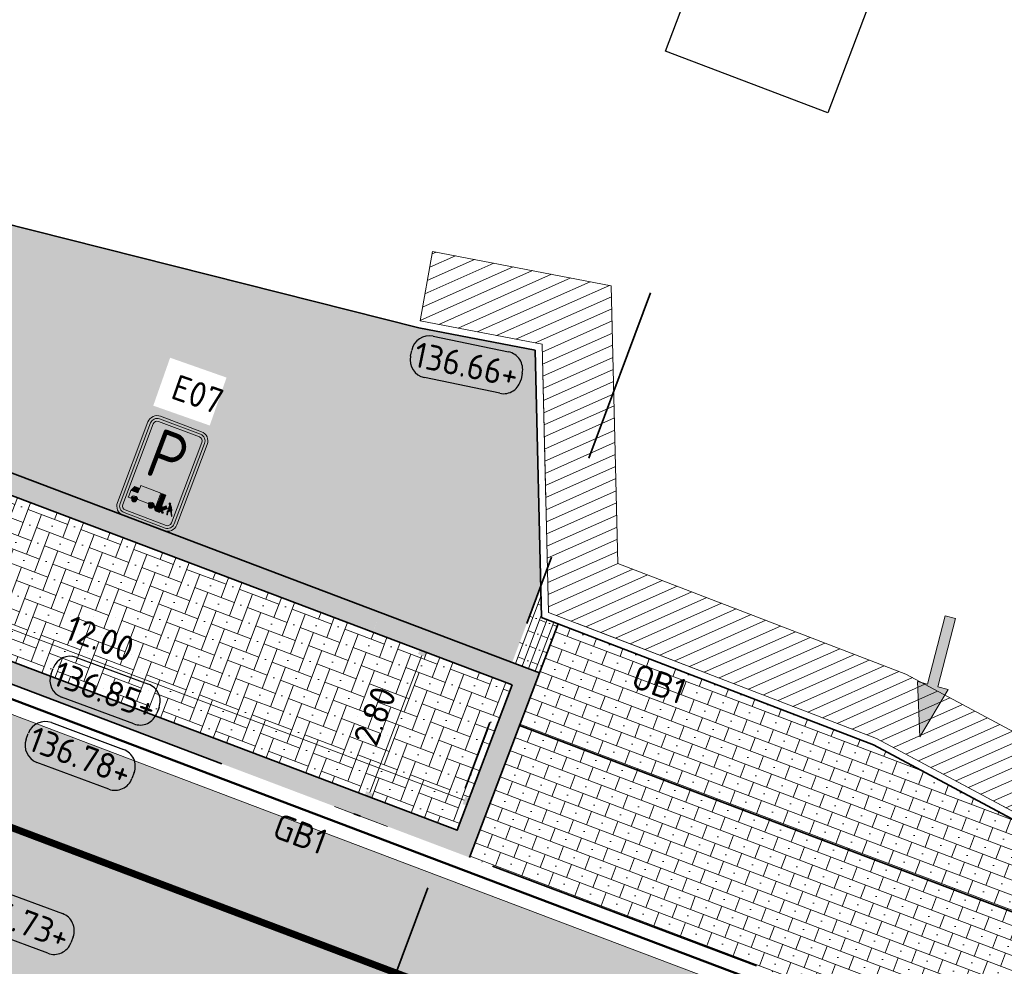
# Model space of a CAD drawing. Header units: metres. Extents: x 191748 to 192615, y 309710 to 310028.
# Tile 40 of 76: x 192076 to 192090, y 309824 to 309837. Entities that reach past the tile are written whole.
import ezdxf
from ezdxf.enums import TextEntityAlignment as Align

# ---------------------------------------------------------------- set-up
doc = ezdxf.new("R2010")
doc.units = ezdxf.units.M
for name, pattern in [('AL-TEKENBLADGRENS', [11.5, 2.5, -1.5, 1, -1.5, 1, -1.5, 2.5]), ('VH-GELEIDEBAND_50X200', [8, 4, -2, 0, -2]), ('VH-OPSLUITBAND-SO', [10, 4, -2, 2, -2]), ('VH-OPSLUITBAND_100X200', [16, 8, -2, 4, -2]), ('VW-1-1_STREEP', [2, 1, -1]), ('VW-11_STREEP', [2, 1, -1])]:
    doc.linetypes.add(name, pattern=pattern)
for name, color, linetype, lineweight in [('N-WE-RI-HWA_KOLK_NORMALE STRAATKOLK-S-200', 84, 'Continuous', 25), ('N-WE-VH-HERSTRATEN-A', 252, 'Continuous', 9), ('N-WE-VH-HERSTRATEN-G', 8, 'Continuous', 9), ('N-WE-VH-KANTLAAG 2 STREKS-G', 170, 'Continuous', 18), ('N-WE-VH-KANTOPSLUITING_GELEIDEBAND_70 200 VOORKANT-G', 2, 'Continuous', 50), ('N-WE-VH-KANTOPSLUITING_GELEIDEBAND_70 200-G', 6, 'VH-GELEIDEBAND_50X200', 35), ('N-WE-VH-KANTOPSLUITING_OPSLUITBAND_80X200 VOORKANT-G', 1, 'Continuous', 35), ('N-WE-VH-KANTOPSLUITING_OPSLUITBAND_80X200-G', 5, 'VH-OPSLUITBAND-SO', 18), ('N-WE-VH-KANTOPSLUITING_TEKST-T', 7, 'VH-OPSLUITBAND_100X200', 35), ('N-WE-VH-KANTVERHARDING-G', 5, 'Continuous', 35), ('N-WE-VH-OPENVERHARDING_STRAATBAKSTEEN_ANTRACIET-A', 250, 'Continuous', 9), ('N-WE-VH-OPENVERHARDING_STRAATBAKSTEEN_BRUIN-A', 35, 'Continuous', 9), ('N-WE-VH-OPENVERHARDING_STRAATBAKSTEEN_ROOD-A', 13, 'Continuous', 9), ('N-WE-VH-VERHARDING_ASFALT-A', 253, 'Continuous', 9), ('N-WE-VW-VERKEERSTEKEN_BORD-T25', 7, 'Continuous', 25), ('N-WE-VW-VERKEERSTEKEN_BORD_E-S-200', 7, 'Continuous', 25), ('X-XX-AL-AANPIJLING_INRIT-S', 6, 'Continuous', 5), ('X-XX-AL-HOOGTELABEL-S', 7, 'Continuous', 25), ('X-XX-AL-MAATVOERING-M', 6, 'Continuous', 18), ('X-XX-AL-TEKENBLADGRENS-G', 7, 'AL-TEKENBLADGRENS', 35)]:
    doc.layers.add(name, color=color, linetype=linetype, lineweight=lineweight)
doc.layers.add('N-WE-VH-GESLOTENVERHARDING_ASFALT_COATING_ROOD-A', color=7, linetype='Continuous', lineweight=9, true_color=0xf2beba)
doc.layers.add('N-WE-VW-MARKERING_LANGS_STREEP_11-G', color=7, linetype='VW-11_STREEP', lineweight=13, true_color=0xf7f7f7)
doc.styles.add('NLCS-ISO', font='NLCS-ISO.ttf')
doc.styles.add('NLCS-ISO-M200-T18', font='NLCS-ISO.ttf', dxfattribs={"height": 0.36})
doc.styles.add('NLCS-ISO-M200-T25', font='NLCS-ISO.ttf', dxfattribs={"height": 0.5})
doc.styles.add('NLCS-RVV-M200-T25', font='NLCS-RVV.ttf')
doc.dimstyles.new('NLCS-M200-T18-PIJL_L2_H2', dxfattribs={"dimscale": 0.2, "dimtxt": 2.5, "dimasz": 1.8, "dimexe": 2, "dimexo": 2, "dimgap": 0.7, "dimtad": 1, "dimzin": 0, "dimdsep": 46, "dimtxsty": 'NLCS-ISO-M200-T18', "dimcen": 0, "dimdle": 2, "dimclrd": 256, "dimclre": 256, "dimclrt": 7, "dimazin": 0, "dimtfac": 1, "dimtdec": 3, "dimtofl": 0, "dimtmove": 0, "dimatfit": 3, "dimfxl": 2, "dimfxlon": 1, "dimtfillclr": 256, "dimtolj": 1, "dimtzin": 0, "dimlwd": -1, "dimlwe": -1, "dimarcsym": 0})
pattern_1 = [(339.2839910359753, (192273.8152826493, 309838.8437194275), (0.07074724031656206, 0.1870690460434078), []), (69.28399103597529, (192274.1894207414, 309838.7022249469), (-0.3741380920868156, 0.1414944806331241), [0.2, -0.2]), (69.28399103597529, (192274.0730989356, 309838.9600412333), (-0.3741380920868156, 0.1414944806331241), [0.2, -0.2]), (339.2839910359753, (192274.0377253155, 309838.8665067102), (0.1414944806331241, 0.3741380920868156), [0, -0.4, 0, 0, 0]), (339.2839910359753, (192274.2955416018, 309838.982828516), (0.1414944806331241, 0.3741380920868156), [0, -0.4, 0, 0, 0])]
pattern_2 = [(69.28399104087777, (192078.7705979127, 309826.7360726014), (-0.09353452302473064, 0.03537362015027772), []), (159.2839910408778, (192078.9120923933, 309827.1102106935), (-0.1414944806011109, -0.3741380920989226), [0.1, -0.1]), (159.2839910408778, (192078.74781063, 309826.9585152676), (-0.1414944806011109, -0.3741380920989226), [0.1, -0.1]), (69.28399104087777, (192078.7945778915, 309826.9408284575), (-0.1870690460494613, 0.07074724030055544), [0, -0.4, 0, 0, 0]), (69.28399104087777, (192078.7717906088, 309827.1632711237), (-0.1870690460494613, 0.07074724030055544), [0, -0.4, 0, 0, 0])]

# ---------------------------------------------------------------- blocks, each defined once
blk = doc.blocks.new('INRIT')
at = {"layer": 'X-XX-AL-AANPIJLING_INRIT-S'}
blk.add_hatch(color=254, dxfattribs=at).paths.add_polyline_path([(-1.75, 0.07499999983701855), (-1.750000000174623, -0.07499999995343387), (-0.75, -0.07500000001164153), (-0.75, -0.2250000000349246), (0, 0), (-0.75, 0.2250000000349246), (-0.75, 0.07500000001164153)])
at = {"layer": 'X-XX-AL-AANPIJLING_INRIT-S', "flags": 128}
blk.add_lwpolyline([(-1.75, 0.07499999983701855), (-1.750000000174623, -0.07499999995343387), (-0.75, -0.07500000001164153), (-0.75, -0.2250000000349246), (0, 0), (-0.75, 0.2250000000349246), (-0.75, 0.07500000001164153)], close=True, dxfattribs=at)
blk = doc.blocks.new('SAL-HOOGTE-WEGPEIL-200-SO')
for p, q in [((-0.5450000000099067, 0.3024999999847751), (0.5450000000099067, 0.3024999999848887)), ((-0.8000000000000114, -0.04250000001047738), (-0.8000000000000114, 0.04250000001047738)), ((0.8000000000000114, 0.04749999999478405), (0.8000000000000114, -0.04250000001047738)), ((0.5449999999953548, -0.297500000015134), (-0.5449999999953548, -0.297500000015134))]:
    blk.add_line(p, q)
for centre, radius, start, end in [((-0.5450000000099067, 0.04749999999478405), 0.2549999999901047, 90.00000000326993, 180.0000000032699), ((0.5450000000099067, 0.04749999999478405), 0.2549999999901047, 359.9999999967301, 89.99999999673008), ((-0.5449999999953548, -0.04250000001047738), 0.2550000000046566, 180, 270), ((0.5449999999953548, -0.04250000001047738), 0.2550000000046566, 270, 0)]:
    blk.add_arc(centre, radius, start, end)
at = {"style": 'NLCS-ISO'}
blk.add_attdef('HOOGTE', text='', height=0.36, dxfattribs=at).set_placement((0, 0.002499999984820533), align=Align.MIDDLE_CENTER)
blk = doc.blocks.new('N-SVW-VERKEERSTEKEN_BORD_E07-SO')
at = {"true_color": 0x007dc8}
h = blk.add_hatch(color=152, dxfattribs=at)
h.dxf.hatch_style = 1
h.paths.add_polyline_path([(-2.25, 3.050000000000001), (-2.25, -3.05, 0.4142135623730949), (-1.550000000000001, -3.749999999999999), (-2.296212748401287e-16, -3.75), (-2.173748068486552e-16, -3.55), (-1.550000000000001, -3.549999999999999, -0.414213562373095), (-2.05, -3.05), (-2.05, 3.050000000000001, -0.4142135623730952), (-1.55, 3.550000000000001), (1.10555322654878e-15, 3.550000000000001), (1.117799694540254e-15, 3.75), (-1.55, 3.75, 0.4142135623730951)])
at = {"true_color": 0xffffff}
h = blk.add_hatch(color=7, dxfattribs=at)
h.dxf.hatch_style = 1
h.paths.add_polyline_path([(-1.55, -3.349999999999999, -0.4142135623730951), (-1.85, -3.049999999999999), (-1.85, 3.05, -0.4142135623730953), (-1.55, 3.35), (8.157510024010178e-16, 3.35), (8.835086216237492e-16, 3.550000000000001), (-1.55, 3.550000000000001, 0.4142135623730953), (-2.05, 3.050000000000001), (-2.05, -3.05, 0.4142135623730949), (-1.550000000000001, -3.549999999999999), (-3.839082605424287e-16, -3.55), (-3.161506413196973e-16, -3.35)])
at = {"true_color": 0x007dc8}
h = blk.add_hatch(color=152, dxfattribs=at)
h.dxf.hatch_style = 1
h.paths.add_polyline_path([(1.550000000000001, 3.75), (1.117799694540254e-15, 3.75), (1.10555322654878e-15, 3.550000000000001), (1.550000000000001, 3.550000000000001, -0.414213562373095), (2.050000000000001, 3.050000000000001), (2.050000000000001, -3.05, -0.4142135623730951), (1.55, -3.55), (-2.173748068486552e-16, -3.55), (-2.296212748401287e-16, -3.75), (1.55, -3.75, 0.4142135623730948), (2.25, -3.05), (2.250000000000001, 3.050000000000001, 0.4142135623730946)])
at = {"true_color": 0xffffff}
h = blk.add_hatch(color=7, dxfattribs=at)
h.dxf.hatch_style = 1
h.paths.add_polyline_path([(-4.271729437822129e-16, -3.35), (-3.839082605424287e-16, -3.55), (1.55, -3.55, 0.4142135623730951), (2.050000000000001, -3.05), (2.050000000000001, 3.050000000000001, 0.414213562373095), (1.550000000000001, 3.550000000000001), (8.835086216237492e-16, 3.550000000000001), (8.157510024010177e-16, 3.349999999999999), (1.550000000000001, 3.35, -0.4142135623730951), (1.850000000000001, 3.05), (1.85, -3.05, -0.4142135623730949), (1.55, -3.35)])
at = {"true_color": 0x007dc8}
h = blk.add_hatch(color=152, dxfattribs=at)
h.dxf.hatch_style = 1
h.paths.add_polyline_path([(1.850000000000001, 3.05, 0.4142135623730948), (1.550000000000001, 3.35), (-1.55, 3.35, 0.4142135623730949), (-1.85, 3.05), (-1.85, 3.33066907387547e-16), (1.850000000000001, -3.33066907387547e-16)])
h = blk.add_hatch(color=152, dxfattribs=at)
h.dxf.hatch_style = 1
h.paths.add_polyline_path([(1.850000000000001, -3.33066907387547e-16), (-1.85, 4.440892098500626e-16), (-1.85, -2.091736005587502), (-1.655834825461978, -2.080500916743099), (-1.66276985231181, -1.918298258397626), (-1.503383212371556, -1.557217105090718), (-1.129498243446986, -1.557217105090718), (-1.129498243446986, -1.350964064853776), (0.4025479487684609, -1.350964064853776), (0.4025479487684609, -1.975997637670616), (0.4649571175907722, -1.977289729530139), (0.4649571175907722, -1.350964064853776), (0.7845637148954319, -1.350964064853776), (0.7845637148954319, -2.121333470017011), (0.8801687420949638, -2.217008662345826), (1.06358160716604, -2.049634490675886), (1.204692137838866, -2.206188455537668), (1.281740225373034, -2.200133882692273), (1.284375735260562, -1.936042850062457, -0.7431106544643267), (1.358826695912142, -1.914419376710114), (1.448860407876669, -2.024266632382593), (1.553611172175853, -2.193794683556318), (1.584776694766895, -2.33477974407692), (1.712878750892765, -2.606865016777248), (1.671324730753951, -2.606865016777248), (1.476540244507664, -2.272998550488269), (1.344952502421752, -2.43301227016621), (1.372655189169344, -2.626758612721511), (1.338892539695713, -2.618109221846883), (1.279158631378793, -2.40100952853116), (1.396029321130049, -2.183909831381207), (1.338877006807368, -2.08769180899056), (1.309442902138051, -2.233001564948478), (1.192572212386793, -2.234731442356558), (0.965743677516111, -2.443419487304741), (0.9706151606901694, -2.514995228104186, -0.500212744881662), (1.054257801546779, -2.577682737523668, -0.927354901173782), (0.9243730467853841, -2.587487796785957), (0.77933795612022, -2.632536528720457), (0.77933795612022, -2.653727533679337), (0.4572942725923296, -2.653727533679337), (0.3542749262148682, -2.499768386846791), (0.2884810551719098, -2.499768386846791), (0.2945410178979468, -2.479009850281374), (0.2196011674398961, -2.464890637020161, -0.3270573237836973), (0.06809284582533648, -2.606712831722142), (0.1578731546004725, -3.35), (1.55, -3.35, 0.4142135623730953), (1.850000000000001, -3.05)])
h.paths.add_polyline_path([(1.330890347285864, -1.818031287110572, -1), (1.200265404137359, -1.818031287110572, -1)], flags=16)
at = {"true_color": 0xffffff}
h = blk.add_hatch(color=7, dxfattribs=at)
h.dxf.hatch_style = 1
h.paths.add_polyline_path([(0.4025479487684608, -1.350964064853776), (-1.129498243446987, -1.350964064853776), (-1.129498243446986, -1.557217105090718), (-1.503383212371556, -1.557217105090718), (-1.66276985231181, -1.918298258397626), (-1.644837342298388, -2.337719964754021), (-1.672361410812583, -2.341157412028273), (-1.672361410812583, -2.419094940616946), (-1.464887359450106, -2.419094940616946, -0.8277156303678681), (-0.9736514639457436, -2.352220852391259), (-0.1922224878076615, -2.352220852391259, -0.7196043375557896), (0.2862929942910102, -2.352220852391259), (0.4025479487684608, -2.352220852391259)])
h.paths.add_polyline_path([(-1.129498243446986, -1.90810884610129), (-1.610215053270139, -1.90810884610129), (-1.475655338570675, -1.603271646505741), (-1.129498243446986, -1.603271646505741)], flags=16)
h = blk.add_hatch(color=7, dxfattribs=at)
h.dxf.hatch_style = 1
h.paths.add_polyline_path([(0.7845637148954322, -1.350964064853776), (0.4649571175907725, -1.350964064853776), (0.4649571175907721, -2.146917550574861), (0.7845637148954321, -2.146917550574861)])
at = {"true_color": 0x007dc8}
h = blk.add_hatch(color=152, dxfattribs=at)
h.dxf.hatch_style = 1
h.paths.add_polyline_path([(0.06809284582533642, -2.606712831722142, -0.4498756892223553), (-0.1285667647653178, -2.432377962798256), (-1.037307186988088, -2.432377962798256, -1), (-1.388511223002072, -2.432377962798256, -0.4023415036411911), (-1.220054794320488, -2.25692138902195), (-1.223176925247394, -2.180258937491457, 0.3871233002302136), (-1.464887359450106, -2.419094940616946), (-1.672361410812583, -2.419094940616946), (-1.672361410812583, -2.341157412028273), (-1.644837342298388, -2.337719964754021), (-1.655834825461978, -2.080500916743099), (-1.85, -2.091736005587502), (-1.85, -3.049999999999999, 0.4142135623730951), (-1.55, -3.349999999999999), (0.1578731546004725, -3.35)])
h = blk.add_hatch(color=152, dxfattribs=at)
h.dxf.hatch_style = 1
h.paths.add_polyline_path([(-1.129498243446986, -1.603271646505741), (-1.475655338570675, -1.603271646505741), (-1.610215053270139, -1.90810884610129), (-1.129498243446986, -1.90810884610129)])
h = blk.add_hatch(color=152, dxfattribs=at)
h.dxf.hatch_style = 1
h.paths.add_polyline_path([(0.8801687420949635, -2.217008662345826), (0.7845637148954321, -2.121333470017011), (0.7845637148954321, -2.146917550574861), (0.4649571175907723, -2.146917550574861), (0.4649571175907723, -1.977289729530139), (0.4025479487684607, -1.975997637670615), (0.402547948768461, -2.352220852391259), (0.2862929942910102, -2.352220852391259, 0.3374580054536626), (0.03333861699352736, -2.180421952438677), (0.03750338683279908, -2.257034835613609, -0.4302108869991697), (0.2226372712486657, -2.432377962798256, -0.04658973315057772), (0.2196011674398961, -2.464890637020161), (0.2945410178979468, -2.479009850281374), (0.3006009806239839, -2.458251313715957), (0.3819776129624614, -2.458251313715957), (0.481534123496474, -2.611345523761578), (0.77933795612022, -2.611345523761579), (0.77933795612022, -2.632536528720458), (0.9243730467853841, -2.587487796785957, -0.03769160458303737), (0.9236328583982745, -2.577682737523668, -0.3331442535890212), (0.9706151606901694, -2.514995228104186), (0.9657436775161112, -2.443419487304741), (0.8644685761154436, -2.536595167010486), (0.7138352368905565, -2.368796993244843)], flags=17)
at = {"true_color": 0xffffff}
h = blk.add_hatch(color=7, dxfattribs=at)
h.dxf.hatch_style = 1
h.paths.add_polyline_path([(1.553611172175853, -2.193794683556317), (1.448860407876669, -2.024266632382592), (1.358826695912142, -1.914419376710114, 0.7431106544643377), (1.284375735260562, -1.936042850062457), (1.281740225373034, -2.200133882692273), (1.204692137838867, -2.206188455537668), (1.06358160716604, -2.049634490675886), (0.7138352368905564, -2.368796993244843), (0.8644685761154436, -2.536595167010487), (1.192572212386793, -2.234731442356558), (1.309442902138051, -2.233001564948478), (1.338877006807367, -2.08769180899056), (1.396029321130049, -2.183909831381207), (1.279158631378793, -2.40100952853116), (1.338892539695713, -2.618109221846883), (1.372655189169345, -2.626758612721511), (1.344952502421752, -2.43301227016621), (1.476540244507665, -2.272998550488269), (1.671324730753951, -2.606865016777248), (1.712878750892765, -2.606865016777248), (1.584776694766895, -2.334779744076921)])
h = blk.add_hatch(color=7, dxfattribs=at)
h.dxf.hatch_style = 1
h.paths.add_polyline_path([(1.200265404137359, -1.818031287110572, 1), (1.330890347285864, -1.818031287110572, 1)])
h = blk.add_hatch(color=7, dxfattribs=at)
h.dxf.hatch_style = 1
h.paths.add_polyline_path([(-1.388511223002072, -2.432377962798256, 1), (-1.037307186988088, -2.432377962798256, 1)])
at = {"true_color": 0x007dc8}
h = blk.add_hatch(color=152, dxfattribs=at)
h.dxf.hatch_style = 1
h.paths.add_polyline_path([(0.03750338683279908, -2.257034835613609), (0.03333861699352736, -2.180421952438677, 0.3074792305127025), (-0.1922224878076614, -2.352220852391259), (-0.9736514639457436, -2.352220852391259, 0.3336738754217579), (-1.223176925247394, -2.180258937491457), (-1.220054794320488, -2.25692138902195, -0.4261861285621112), (-1.037307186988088, -2.432377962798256), (-0.1285667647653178, -2.432377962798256, -0.3983951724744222)], flags=17)
at = {"true_color": 0xffffff}
h = blk.add_hatch(color=7, dxfattribs=at)
h.dxf.hatch_style = 1
h.paths.add_polyline_path([(0.2226372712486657, -2.432377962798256, 1), (-0.1285667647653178, -2.432377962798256, 1)])
h = blk.add_hatch(color=7, dxfattribs=at)
h.dxf.hatch_style = 1
h.paths.add_polyline_path([(0.77933795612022, -2.611345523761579), (0.481534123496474, -2.611345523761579), (0.3819776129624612, -2.458251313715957), (0.300600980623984, -2.458251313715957), (0.2884810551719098, -2.499768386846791), (0.3542749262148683, -2.499768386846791), (0.4572942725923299, -2.653727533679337), (0.77933795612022, -2.653727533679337)])
h = blk.add_hatch(color=7, dxfattribs=at)
h.dxf.hatch_style = 1
h.paths.add_polyline_path([(0.9236328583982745, -2.577682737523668, 1), (1.054257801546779, -2.577682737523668, 1)])
at = {"color": 152, "lineweight": 0, "true_color": 0x007dc8}
blk.add_lwpolyline([(-1.550000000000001, -3.75), (1.55, -3.75, 0.4142135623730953), (2.250000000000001, -3.050000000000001), (2.250000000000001, 3.05, 0.4142135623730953), (1.550000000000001, 3.75), (-1.549999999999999, 3.75, 0.4142135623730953), (-2.25, 3.050000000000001), (-2.25, -3.05, 0.4142135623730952)], format="xyb", close=True, dxfattribs=at)
at = {"color": 7, "lineweight": 0, "true_color": 0xffffff}
for points in [[(-1.55, -3.549999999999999), (1.55, -3.55, 0.414213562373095), (2.050000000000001, -3.05), (2.050000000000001, 3.05, 0.414213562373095), (1.550000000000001, 3.55), (-1.55, 3.55, 0.414213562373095), (-2.05, 3.05), (-2.05, -3.05, 0.414213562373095)], [(-1.55, -3.349999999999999), (1.55, -3.35, 0.4142135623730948), (1.85, -3.05), (1.850000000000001, 3.05, 0.4142135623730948), (1.550000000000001, 3.35), (-1.55, 3.35, 0.4142135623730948), (-1.85, 3.05), (-1.85, -3.05, 0.4142135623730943)], [(-1.66276985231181, -1.918298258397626), (-1.644837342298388, -2.337719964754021), (-1.672361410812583, -2.341157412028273), (-1.672361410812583, -2.419094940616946), (-1.464887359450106, -2.419094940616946, -0.8277156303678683), (-0.9736514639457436, -2.352220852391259), (-0.1922224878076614, -2.352220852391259, -0.7196043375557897), (0.2862929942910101, -2.352220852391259), (0.4025479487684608, -2.352220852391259), (0.4025479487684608, -1.350964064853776), (-1.129498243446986, -1.350964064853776), (-1.129498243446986, -1.557217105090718), (-1.503383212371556, -1.557217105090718)], [(1.712878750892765, -2.606865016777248), (1.671324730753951, -2.606865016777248), (1.476540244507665, -2.272998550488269), (1.344952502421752, -2.43301227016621), (1.372655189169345, -2.626758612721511), (1.338892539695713, -2.618109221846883), (1.279158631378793, -2.40100952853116), (1.396029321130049, -2.183909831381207), (1.338877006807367, -2.08769180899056), (1.309442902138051, -2.233001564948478), (1.192572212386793, -2.234731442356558), (0.8644685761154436, -2.536595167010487), (0.7138352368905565, -2.368796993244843), (1.06358160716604, -2.049634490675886), (1.204692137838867, -2.206188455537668), (1.281740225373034, -2.200133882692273), (1.284375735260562, -1.936042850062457, -0.7431106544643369), (1.358826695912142, -1.914419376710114), (1.448860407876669, -2.024266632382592), (1.553611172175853, -2.193794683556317), (1.584776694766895, -2.334779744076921)]]:
    blk.add_lwpolyline(points, format="xyb", close=True, dxfattribs=at)
for points in [[(0.4649571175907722, -1.350964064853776), (0.4649571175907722, -2.146917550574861), (0.7845637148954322, -2.146917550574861), (0.7845637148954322, -1.350964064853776)], [(-1.610215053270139, -1.90810884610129), (-1.129498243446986, -1.90810884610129), (-1.129498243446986, -1.603271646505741), (-1.475655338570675, -1.603271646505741)], [(0.300600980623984, -2.458251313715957), (0.3819776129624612, -2.458251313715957), (0.481534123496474, -2.611345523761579), (0.77933795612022, -2.611345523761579), (0.77933795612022, -2.653727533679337), (0.4572942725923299, -2.653727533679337), (0.3542749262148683, -2.499768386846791), (0.2884810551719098, -2.499768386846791)]]:
    blk.add_lwpolyline(points, close=True, dxfattribs=at)
for centre, radius in [((1.265577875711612, -1.818031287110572), 0.0653124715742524), ((-1.21290920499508, -2.432377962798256), 0.1756020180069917), ((0.04703525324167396, -2.432377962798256), 0.1756020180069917), ((0.9889453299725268, -2.577682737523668), 0.0653124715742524)]:
    blk.add_circle(centre, radius, dxfattribs=at)
at = {"color": 7, "true_color": 0xffffff, "style": 'NLCS-RVV-M200-T25', "width": 0.9}
blk.add_text('P', height=3.5, dxfattribs=at).set_placement((-0.048146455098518, 1.267231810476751), align=Align.MIDDLE_CENTER)
blk = doc.blocks.new('*D97')
at = {"layer": 'defpoints', "color": 0, "transparency": 16777216}
for p in [(192071.0348073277, 309830.1211262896), (192070.7766631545, 309829.4385444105), (192081.9982802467, 309825.1946651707)]:
    blk.add_point(p, dxfattribs=at)
at = {"layer": 'X-XX-AL-MAATVOERING-M', "transparency": 16777216}
for p, q in [((192070.9181576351, 309829.8126825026), (192071.1763018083, 309830.4952643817)), ((192081.919700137, 309826.0045920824), (192071.3715316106, 309829.9937812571)), ((192082.1397747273, 309825.5688032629), (192082.3979189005, 309826.251385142))]:
    blk.add_line(p, q, dxfattribs=at)
for points in [[(192071.3927557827, 309830.0499019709), (192071.3503074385, 309829.9376605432), (192071.0348073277, 309830.1211262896)], [(192081.9409243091, 309826.0607127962), (192081.8984759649, 309825.9484713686), (192082.2564244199, 309825.8772470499)]]:
    blk.add_solid(points, dxfattribs=at)
at = {"layer": 'X-XX-AL-MAATVOERING-M', "color": 7, "transparency": 16777216, "insert": (192076.7588114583, 309828.2984971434), "char_height": 0.36, "attachment_point": 5, "rotation": 339.2839910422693, "style": 'NLCS-ISO-M200-T18'}
blk.add_mtext('\\A1;12.00', dxfattribs=at)
blk = doc.blocks.new('TEKST GB')
at = {"layer": 'N-WE-VH-KANTOPSLUITING_TEKST-T', "style": 'NLCS-ISO'}
blk.add_attdef('TEKST_GELEIDEBANDEN', text='', height=0.36, rotation=0.340705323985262, dxfattribs=at).set_placement((0, 0), align=Align.BOTTOM_CENTER)
blk = doc.blocks.new('TEKST OB')
at = {"layer": 'N-WE-VH-KANTOPSLUITING_TEKST-T', "style": 'NLCS-ISO'}
blk.add_attdef('TEKST_OPSLUITBANDEN', text='', height=0.36, rotation=0.340705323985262, dxfattribs=at).set_placement((0, 0), align=Align.BOTTOM_CENTER)
blk = doc.blocks.new('*D104')
at = {"layer": 'defpoints', "color": 0, "transparency": 16777216}
for p in [(192081.4494680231, 309828.3957663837), (192082.9887416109, 309827.8136318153), (192081.9982802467, 309825.1946651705)]:
    blk.add_point(p, dxfattribs=at)
at = {"layer": 'X-XX-AL-MAATVOERING-M', "transparency": 16777216}
for p, q in [((192081.8236061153, 309828.254271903), (192081.0753299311, 309828.5372608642)), ((192080.5863516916, 309826.1135240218), (192081.3221229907, 309828.0590421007)), ((192080.8331447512, 309825.6353052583), (192080.0848685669, 309825.9182942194))]:
    blk.add_line(p, q, dxfattribs=at)
for points in [[(192081.2660022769, 309828.0802662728), (192081.3782437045, 309828.0378179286), (192081.4494680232, 309828.3957663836)], [(192080.5302309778, 309826.1347481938), (192080.6424724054, 309826.0922998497), (192080.459006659, 309825.7767997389)]]:
    blk.add_solid(points, dxfattribs=at)
at = {"layer": 'X-XX-AL-MAATVOERING-M', "color": 7, "transparency": 16777216, "insert": (192080.6549268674, 309827.1994786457), "char_height": 0.36, "attachment_point": 5, "rotation": 69.2839910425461, "style": 'NLCS-ISO-M200-T18'}
blk.add_mtext('\\A1;2.80', dxfattribs=at)

msp = doc.modelspace()

# ---------------------------------------------------------------- hatches: boundary and pattern name
at = {"layer": 'N-WE-VH-GESLOTENVERHARDING_ASFALT_COATING_ROOD-A'}
h = msp.add_hatch(color=256, dxfattribs=at)
h.dxf.hatch_style = 1
edge = h.paths.add_edge_path()
edge.add_line((192051.0774653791, 309808.4195765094), (192057.0811257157, 309758.80851348))
edge.add_line((192057.0811257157, 309758.80851348), (192058.565283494, 309759.0298562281))
edge.add_line((192058.565283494, 309759.0298562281), (192052.5561329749, 309808.6862872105))
edge.add_arc((192068.7381378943, 309810.6445452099), 16.30006311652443, 172.7372160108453, 186.9000706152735, ccw=False)
edge.add_arc((192042.9464646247, 309813.9315084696), 9.700216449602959, 352.7372160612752, 353.558672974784)
edge.add_arc((192068.7432477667, 309810.638999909), 16.30746508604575, 122.85393825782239, 172.2315393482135, ccw=False)
edge.add_arc((192069.4176080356, 309809.2144069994), 17.87123448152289, 94.68040749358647, 122.19239038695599, ccw=False)
edge.add_arc((192068.8067794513, 309807.0628131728), 19.9812120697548, 86.85571442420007, 92.43069995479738, ccw=False)
edge.add_arc((192068.7245158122, 309810.7565854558), 16.30000000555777, 69.28399104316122, 85.85476106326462, ccw=False)
edge.add_line((192074.490415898, 309826.0027127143), (192099.6408618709, 309816.4911196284))
edge.add_arc((192146.0156778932, 309939.1148793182), 131.1000000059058, 249.283991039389, 267.28769582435)
edge.add_line((192139.8119000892, 309808.1617459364), (192141.2483762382, 309808.1163962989))
edge.add_arc((192142.7684526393, 309904.2043735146), 96.09999998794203, 269.0936774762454, 300.0344611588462)
edge.add_line((192190.8685005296, 309821.0082474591), (192194.5697765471, 309823.0909068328))
edge.add_line((192194.5697765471, 309823.0909068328), (192208.7230190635, 309831.2756147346))
edge.add_arc((192084.1208555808, 310046.7414149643), 248.9000004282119, 300.0404543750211, 303.1284289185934)
edge.add_arc((192208.2896435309, 309856.4733086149), 21.6999999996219, 303.1284289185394, 319.3354496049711)
edge.add_line((192224.7499105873, 309842.332954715), (192225.6489243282, 309843.3794636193))
edge.add_arc((192239.5301633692, 309831.4546490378), 18.30000000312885, 125.1354368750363, 139.3354496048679, ccw=False)
edge.add_line((192228.9983091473, 309846.420277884), (192235.1600518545, 309850.7565190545))
edge.add_line((192235.1600518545, 309850.7565190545), (192236.4865745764, 309851.7701852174))
edge.add_arc((192229.1268201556, 309861.0166983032), 11.81795199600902, 308.5180067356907, 324.8070539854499)
edge.add_line((192238.7846379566, 309854.205637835), (192239.3306963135, 309854.9545798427))
edge.add_arc((192239.7560225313, 309855.1015410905), 0.4499999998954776, 142.4942655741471, 199.0613597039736, ccw=False)
edge.add_arc((192266.6089706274, 309834.4922791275), 34.30000000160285, 127.17003413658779, 142.4942657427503, ccw=False)
edge.add_line((192245.8855127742, 309861.8240974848), (192247.0046765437, 309862.637645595))
edge.add_line((192247.0046765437, 309862.637645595), (192247.8553785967, 309863.2301912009))
edge.add_line((192247.8553785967, 309863.2301912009), (192254.0557285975, 309867.5489654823))
edge.add_line((192254.0557285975, 309867.5489654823), (192254.1700393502, 309867.3848525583))
edge.add_line((192254.1700393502, 309867.3848525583), (192255.7091075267, 309868.45687076))
edge.add_line((192255.7091075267, 309868.45687076), (192254.566, 309870.098))
edge.add_line((192254.566, 309870.098), (192247.4733388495, 309865.1572808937))
edge.add_line((192247.4733388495, 309865.1572808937), (192247.5874540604, 309864.9934487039))
edge.add_line((192247.5874540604, 309864.9934487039), (192246.0901905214, 309863.9505489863))
edge.add_arc((192266.6089706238, 309834.4922791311), 35.89999999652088, 124.8586456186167, 145.9195530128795)
edge.add_arc((192228.4265712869, 309860.3247079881), 10.20000000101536, 305.13543687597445, 325.91955301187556, ccw=False)
edge.add_line((192234.2967851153, 309851.9832099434), (192228.1350424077, 309847.6469687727))
edge.add_arc((192239.5301633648, 309831.4546490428), 19.79999999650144, 125.1354368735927, 139.3354496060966)
edge.add_line((192224.51111785, 309844.3569074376), (192223.6121041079, 309843.3103985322))
edge.add_arc((192208.2896435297, 309856.473308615), 20.20000000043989, 303.128428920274, 319.33544960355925, ccw=False)
edge.add_arc((192084.1208557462, 310046.741414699), 247.4000001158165, 300.0404543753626, 303.12842892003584, ccw=False)
edge.add_line((192207.9721020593, 309832.5741229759), (192193.8265035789, 309824.3938355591))
edge.add_line((192193.8265035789, 309824.3938355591), (192190.1252659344, 309822.3111977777))
edge.add_arc((192142.768452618, 309904.2043735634), 94.6000000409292, 295.4844754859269, 300.0397409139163, ccw=False)
edge.add_line((192183.4716656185, 309818.8087737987), (192183.0189620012, 309818.594464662))
edge.add_arc((192142.7684526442, 309904.204373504), 94.59999997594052, 287.2480245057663, 295.1811174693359, ccw=False)
edge.add_line((192170.8181706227, 309813.8585196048), (192159.1426590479, 309811.0322459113))
edge.add_arc((192142.7684526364, 309904.2043735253), 94.59999999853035, 269.0985400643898, 279.96746087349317, ccw=False)
edge.add_arc((192141.9846298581, 309854.2105175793), 44.60000006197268, 267.27836996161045, 269.0949207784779, ccw=False)
edge.add_arc((192146.0156777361, 309939.1148793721), 129.6000000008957, 249.28399111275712, 267.2806065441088, ccw=False)
edge.add_line((192100.1714661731, 309817.8941374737), (192075.0210202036, 309827.4057305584))
edge.add_arc((192068.7245158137, 309810.7565854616), 17.7999999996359, 69.28399102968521, 123.0926038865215)
edge.add_arc((192054.5286765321, 309832.5391047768), 8.200000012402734, 292.5779463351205, 303.0926038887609, ccw=False)
edge.add_arc((192068.7245154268, 309810.756585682), 17.99999958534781, 127.8612765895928, 168.1940758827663)
edge.add_arc((192042.9203814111, 309813.9419657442), 8.200000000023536, -7.0372807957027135, 3.4774068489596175, ccw=False)
edge.add_arc((192068.7245158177, 309810.7565854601), 17.80000000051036, 172.9627625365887, 187.543856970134)
edge.add_line((192051.0785808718, 309808.4197115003), (192051.0774653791, 309808.4195765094))
at = {"layer": 'N-WE-VH-HERSTRATEN-A'}
h = msp.add_hatch(dxfattribs=at)
h.set_pattern_fill('ANSI31', color=256, scale=0.05)
h.set_pattern_definition([(24.00085212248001, (192084.1017882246, 309829.3600116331), (-0.06457159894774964, 0.1450243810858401), [])])
h.paths.add_polyline_path([(192091.3230761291, 309826.1128673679), (192088.1834182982, 309827.7932902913), (192084.1017882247, 309829.360011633), (192084.0061320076, 309833.2975126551), (192081.4734549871, 309833.7825586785), (192081.2968096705, 309832.7982150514), (192083.0260120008, 309832.4670466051), (192083.1183443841, 309828.666364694), (192087.7666743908, 309826.8821172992), (192091.5037101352, 309824.8819628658)])
at = {"layer": 'N-WE-VH-OPENVERHARDING_STRAATBAKSTEEN_ANTRACIET-A'}
h = msp.add_hatch(dxfattribs=at)
h.set_pattern_fill('AVH-SBS_KEIFORMAAT_HALFST', color=256, scale=2, pattern_type=2)
h.set_pattern_definition([(339.2839910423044, (192071.7671245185, 309832.057511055), (0.07074724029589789, 0.1870690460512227), []), (69.28399104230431, (192072.1412626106, 309831.9160165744), (-0.3741380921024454, 0.1414944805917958), [0.2, -0.2]), (69.28399104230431, (192072.0249408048, 309832.1738328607), (-0.3741380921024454, 0.1414944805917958), [0.2, -0.2]), (339.2839910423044, (192071.9895671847, 309832.0802983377), (0.1414944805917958, 0.3741380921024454), [0, -0.4, 0, 0, 0]), (339.2839910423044, (192072.247383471, 309832.1966201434), (0.1414944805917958, 0.3741380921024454), [0, -0.4, 0, 0, 0])])
h.paths.add_polyline_path([(192075.1625146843, 309827.7798686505), (192077.261459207, 309826.9860733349), (192081.9982802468, 309825.1946651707), (192082.9887416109, 309827.8136318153), (192080.9664408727, 309828.5784413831), (192080.7357322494, 309828.6656925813), (192080.6319692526, 309828.3841972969), (192082.6020171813, 309827.6391491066), (192081.8237975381, 309825.5813896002), (192077.3675800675, 309827.2666769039), (192075.1416613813, 309828.1084923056)])
edge = h.paths.add_edge_path()
edge.add_arc((192068.7245158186, 309810.756585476), 18.19999998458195, 69.28399102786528, 94.56617097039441, ccw=False)
edge.add_line((192075.1625146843, 309827.7798686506), (192075.1416608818, 309828.1084924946))
edge.add_arc((192068.7175788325, 309810.7188742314), 18.53827536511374, 69.72473489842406, 83.0008504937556)
edge.add_line((192070.9765531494, 309829.1190016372), (192071.9416072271, 309831.6707866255))
edge.add_line((192071.9416072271, 309831.6707866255), (192080.6312542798, 309828.3844676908))
edge.add_line((192080.6312542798, 309828.3844676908), (192080.7357322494, 309828.6656925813))
edge.add_line((192080.7357322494, 309828.6656925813), (192071.7671245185, 309832.057511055))
edge.add_line((192071.7671245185, 309832.057511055), (192067.275606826, 309828.8988196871))
at = {"layer": 'N-WE-VH-OPENVERHARDING_STRAATBAKSTEEN_BRUIN-A'}
h = msp.add_hatch(dxfattribs=at)
h.set_pattern_fill('AVH-SBS_KEIFORMAAT_ELLEBOOG_01', color=256, scale=2, pattern_type=2)
h.set_pattern_definition([(339.2839910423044, (192071.7671245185, 309832.057511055), (-0.1163218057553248, 0.2578162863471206), [0.5999999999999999, -0.2]), (69.28399104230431, (192072.1412626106, 309831.9160165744), (-0.1163218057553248, 0.2578162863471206), [0.5999999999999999, -0.2]), (339.2839910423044, (192071.9895671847, 309832.0802983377), (-0.1163218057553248, 0.2578162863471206), [0, -0.7999999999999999]), (339.2839910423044, (192072.3055443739, 309832.0677120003), (-0.1163218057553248, 0.2578162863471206), [0, -0.7999999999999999])])
edge = h.paths.add_edge_path()
edge.add_line((192082.6020171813, 309827.6391491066), (192080.8603200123, 309828.2978378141))
edge.add_line((192080.8603200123, 309828.2978378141), (192071.9416072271, 309831.6707866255))
edge.add_line((192071.9416072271, 309831.6707866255), (192070.9765531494, 309829.1190016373))
edge.add_arc((192068.7174782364, 309810.7184596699), 18.53869909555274, 69.7248856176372, 83.00069803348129, ccw=False)
edge.add_line((192075.141661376, 309828.1084923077), (192081.8237975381, 309825.5813896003))
edge.add_line((192081.8237975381, 309825.5813896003), (192082.6020171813, 309827.6391491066))
at = {"layer": 'N-WE-VH-OPENVERHARDING_STRAATBAKSTEEN_ROOD-A'}
h = msp.add_hatch(dxfattribs=at)
h.set_pattern_fill('AVH-SBS_WAALFORMAAT_HALFST', color=256, scale=2, angle=90, pattern_type=2)
h.set_pattern_definition(pattern_2)
edge = h.paths.add_edge_path()
edge.add_line((192067.3686324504, 309832.5329575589), (192067.5881079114, 309832.5852254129))
edge.add_arc((192068.8944752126, 309826.7291683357), 6.00000000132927, 69.28399104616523, 102.57561562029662, ccw=False)
edge.add_line((192071.0168924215, 309832.3412397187), (192071.7671245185, 309832.057511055))
edge.add_line((192071.7671245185, 309832.057511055), (192077.5061700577, 309829.8870737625))
edge.add_line((192077.5061700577, 309829.8870737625), (192078.909187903, 309829.3564694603))
edge.add_line((192078.909187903, 309829.3564694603), (192082.6031369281, 309827.9594628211))
edge.add_line((192082.6031369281, 309827.9594628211), (192083.0091746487, 309829.0426044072))
edge.add_line((192083.0091746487, 309829.0426044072), (192082.928, 309832.384))
edge.add_line((192082.928, 309832.384), (192081.278, 309832.7000000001))
edge.add_line((192081.278, 309832.7000000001), (192069.346, 309835.709))
edge.add_line((192069.346, 309835.709), (192069.055, 309835.783))
edge.add_line((192069.055, 309835.783), (192066.8305443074, 309836.0560393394))
edge.add_line((192066.8305443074, 309836.0560393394), (192067.238, 309834.631))
edge.add_line((192067.238, 309834.631), (192067.3686324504, 309832.5329575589))
h = msp.add_hatch(dxfattribs=at)
h.set_pattern_fill('AVH-SBS_WAALFORMAAT_HALFST', color=256, scale=2, angle=90, pattern_type=2)
h.set_pattern_definition(pattern_2)
h.paths.add_polyline_path([(192082.9887416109, 309827.8136318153), (192083.0606519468, 309828.0009729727), (192083.2548348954, 309828.5068593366), (192083.02, 309828.597), (192083.0091746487, 309829.0426044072), (192082.6031369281, 309827.9594628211)])
h = msp.add_hatch(dxfattribs=at)
h.set_pattern_fill('AVH-SBS_KEIFORMAAT_HALFST', color=256, scale=2, pattern_type=2)
h.set_pattern_definition(pattern_1)
h.paths.add_polyline_path([(192090.3997692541, 309825.3593970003), (192087.7250000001, 309826.791), (192083.2548348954, 309828.5068593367), (192082.7057526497, 309827.0653556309), (192090.0014651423, 309824.3062058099)])
h = msp.add_hatch(dxfattribs=at)
h.set_pattern_fill('AVH-SBS_KEIFORMAAT_HALFST', color=256, scale=2, pattern_type=2)
h.set_pattern_definition(pattern_1)
h.paths.add_polyline_path([(192081.9982802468, 309825.1946651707), (192090.2293379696, 309822.0817791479), (192090.9368103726, 309823.9524696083), (192082.7057526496, 309827.0653556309)])
at = {"layer": 'N-WE-VH-VERHARDING_ASFALT-A'}
h = msp.add_hatch(color=256, dxfattribs=at)
h.dxf.hatch_style = 1
edge = h.paths.add_edge_path()
edge.add_arc((192068.7380743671, 309810.6445459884), 16.30000000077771, 122.8492405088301, 186.9000726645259)
edge.add_line((192052.5561320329, 309808.6862949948), (192052.7216872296, 309807.3182347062))
edge.add_line((192052.7216872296, 309807.3182347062), (192058.5652834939, 309759.0298562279))
edge.add_line((192058.5652834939, 309759.0298562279), (192061.298320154, 309759.4374529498))
edge.add_line((192061.298320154, 309759.4374529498), (192060.1734683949, 309767.224742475))
edge.add_arc((192556.7199951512, 309838.9494718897), 501.7000000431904, 186.6211746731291, 188.2193609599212, ccw=False)
edge.add_line((192058.3662233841, 309781.101324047), (192055.6989222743, 309804.0797532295))
edge.add_arc((192072.6848690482, 309806.0514560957), 17.09999999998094, 69.28399103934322, 186.621174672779, ccw=False)
edge.add_line((192078.7337580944, 309822.0458595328), (192080.1856861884, 309821.4967579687))
edge.add_line((192080.1856861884, 309821.4967579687), (192080.9566771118, 309823.5572512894))
edge.add_line((192080.9566771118, 309823.5572512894), (192074.5393479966, 309825.9842071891))
edge.add_arc((192068.7380742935, 309810.6445454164), 16.39999999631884, 69.28399104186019, 86.92408697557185)
edge.add_arc((192068.738074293, 309810.6445453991), 16.40000001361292, 86.92408697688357, 92.72158726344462)
edge.add_arc((192069.4176080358, 309809.2144069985), 17.87123448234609, 94.68040749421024, 122.1923903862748)

# ---------------------------------------------------------------- linework, layer by layer
at = {"layer": 'N-WE-RI-HWA_KOLK_NORMALE STRAATKOLK-S-200'}
msp.add_lwpolyline([(192085.3858491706, 309838.2301674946), (192087.6882990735, 309837.3594089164), (192087.0790844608, 309835.7485305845), (192084.776634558, 309836.6192891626)], close=True, dxfattribs=at)
at = {"layer": 'N-WE-VH-HERSTRATEN-G'}
msp.add_lwpolyline([(192091.3230761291, 309826.1128673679), (192088.1834182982, 309827.7932902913), (192084.1017882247, 309829.360011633), (192084.0061320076, 309833.2975126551), (192081.4734549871, 309833.7825586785), (192081.2968096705, 309832.7982150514), (192083.0260120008, 309832.4670466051), (192083.1183443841, 309828.666364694), (192087.7666743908, 309826.8821172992), (192091.5037101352, 309824.8819628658)], close=True, dxfattribs=at)
at = {"layer": 'N-WE-VH-KANTLAAG 2 STREKS-G'}
msp.add_lwpolyline([(191976.2297637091, 309817.7298302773, 0.4564356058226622), (191984.1139145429, 309812.670325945), (192024.3173577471, 309824.4858719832, -0.04838439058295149), (192038.9576945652, 309827.2886287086), (192039.1771044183, 309827.3089730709, -0.1371873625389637), (192050.9406609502, 309825.1657646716, 0.2634697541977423), (192059.0058258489, 309825.6692332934, -0.2391957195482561), (192075.0210202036, 309827.4057305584), (192081.7051754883, 309824.8778642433), (192100.1714661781, 309817.8941374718, 0.07869198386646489), (192139.8695071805, 309809.6606998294, 0.007941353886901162)], format="xyb", dxfattribs=at)
at = {"layer": 'N-WE-VH-KANTOPSLUITING_GELEIDEBAND_70 200 VOORKANT-G'}
msp.add_lwpolyline([(192066.7888912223, 309828.6522094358, -0.1178677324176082), (192075.0917674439, 309827.5927996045), (192081.7759227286, 309825.0649332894), (192100.2422134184, 309818.0812065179, 0.07869198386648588), (192139.8789920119, 309809.8604747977, 0.007941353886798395), (192141.2885852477, 309809.8159738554, 0.04344859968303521), (192157.622414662, 309810.9803432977, 0.04344859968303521)], format="xyb", dxfattribs=at)
at = {"layer": 'N-WE-VH-KANTOPSLUITING_GELEIDEBAND_70 200-G', "flags": 128}
msp.add_lwpolyline([(192066.7646288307, 309828.850751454, -0.04439226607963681), (192069.9894370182, 309828.9125755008, -0.07313128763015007), (192075.1625146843, 309827.7798686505), (192081.8466699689, 309825.2520023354), (192100.3129606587, 309818.2682755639, 0.07869198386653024), (192139.8884768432, 309810.060249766, 0.007941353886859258), (192141.29172056, 309810.0159492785, 0.03975736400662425), (192156.2182274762, 309810.9694897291, 0.00368343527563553), (192157.5904103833, 309811.1777667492, 0.00368343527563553)], format="xyb", dxfattribs=at)
at = {"layer": 'N-WE-VH-KANTOPSLUITING_OPSLUITBAND_80X200 VOORKANT-G'}
msp.add_lwpolyline([(192081.278, 309832.7000000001), (192082.928, 309832.384), (192083.02, 309828.597), (192087.7250000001, 309826.791), (192092.906, 309824.018), (192104.104, 309820.736), (192106.611, 309820.769)], dxfattribs=at)
at = {"layer": 'N-WE-VH-KANTOPSLUITING_OPSLUITBAND_80X200-G', "flags": 128}
msp.add_lwpolyline([(192081.2968096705, 309832.7982150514), (192083.0260120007, 309832.467046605), (192083.1183443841, 309828.666364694), (192087.7666743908, 309826.8821172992), (192092.8876216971, 309824.1412589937)], dxfattribs=at)
at = {"layer": 'N-WE-VH-KANTVERHARDING-G'}
for points in [[(192066.8305443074, 309836.0560393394), (192069.055, 309835.783), (192069.346, 309835.709), (192081.278, 309832.7000000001)], [(192081.9982802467, 309825.1946651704), (192082.9887416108, 309827.8136318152), (192071.7671245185, 309832.057511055), (192070.5719313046, 309828.8971947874)], [(192082.9887416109, 309827.8136318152), (192083.2548348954, 309828.5068593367)]]:
    msp.add_lwpolyline(points, dxfattribs=at)
for points in [[(192082.6020171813, 309827.6391491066), (192071.9416072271, 309831.6707866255), (192070.9765531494, 309829.1190016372, -0.05799667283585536), (192075.1416613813, 309828.1084923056), (192081.8237975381, 309825.5813896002), (192082.6020171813, 309827.6391491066)], [(192082.7057526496, 309827.0653556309), (192101.0204330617, 309820.1389660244, 0.01911849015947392), (192110.2404973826, 309817.0494195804)]]:
    msp.add_lwpolyline(points, format="xyb", dxfattribs=at)
at = {"layer": 'N-WE-VW-MARKERING_LANGS_STREEP_11-G', "linetype": 'VW-1-1_STREEP', "ltscale": 5, "flags": 128}
msp.add_lwpolyline([(192067.9593564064, 309827.0260471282, 0.1, 0.1, -0.02530176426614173), (192069.6180823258, 309827.020918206, 0.1, 0.1, -0.07712179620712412), (192074.5393479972, 309825.9842071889, 0.1, 0.1, 0), (192081.174571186, 309823.474846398, 0.1, 0.1, 0), (192099.6408618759, 309816.4911196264, 0.1, 0.1, 0.07869198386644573), (192139.7983709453, 309808.1623875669, 0.1, 0.1, 0.007941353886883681), (192141.2619350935, 309808.1161827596, 0.1, 0.1, 0.1004413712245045), (192178.8370026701, 309815.129855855, 0.1, 0.1, 0.03490403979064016), (192190.8772026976, 309821.0132792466, 0.1, 0.1, 0), (192194.5784397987, 309823.0959167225, 0.1, 0.1, 0), (192208.7230190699, 309831.2756147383, 0.1, 0.1, 0.01347464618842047), (192220.1490743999, 309838.3006946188, 0.1, 0.1, 0.07083458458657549), (192224.7499105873, 309842.3329547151, 0.1, 0.1, 0), (192225.6489243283, 309843.3794636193, 0.1, 0.1, -0.06203865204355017), (192228.9983091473, 309846.420277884, 0.1, 0.1, 0), (192234.7734507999, 309850.4844539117, 0.1, 0.1, 0.01530313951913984), (192236.4865745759, 309851.7701852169, 0, 0, 0)], format="xyseb", dxfattribs=at)
at = {"layer": 'X-XX-AL-TEKENBLADGRENS-G'}
msp.add_lwpolyline([(192084.5628651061, 309833.1948826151), (192077.7564928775, 309815.0046755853)], dxfattribs=at)

# ---------------------------------------------------------------- block references
at = {"layer": 'N-WE-VH-KANTOPSLUITING_TEKST-T'}
for name, p, rotation, values in [('TEKST OB', (192084.5878597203, 309827.3865699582), 340.0653027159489, {'TEKST_OPSLUITBANDEN': 'OB1'}), ('TEKST GB', (192079.4991743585, 309825.2574514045), 339.2839910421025, {'TEKST_GELEIDEBANDEN': 'GB1'})]:
    msp.add_blockref(name, p, dxfattribs=dict(at, rotation=rotation)).add_auto_attribs(values)
at = {"layer": 'X-XX-AL-AANPIJLING_INRIT-S', "lineweight": 5, "rotation": 255.6899883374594}
msp.add_blockref('INRIT', (192088.378975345, 309826.9056142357), dxfattribs=at)
at = {"layer": 'X-XX-AL-HOOGTELABEL-S'}
for p, rotation, values in [((192081.9532741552, 309832.1756823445), 348.1936575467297, {'HOOGTE': '136.66+'}), ((192076.8303972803, 309827.5563804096), 339.6171019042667, {'HOOGTE': '136.85+'}), ((192076.4776101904, 309826.6318362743), 339.6171019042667, {'HOOGTE': '136.78+'}), ((192075.6122326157, 309824.305108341), 339.6171019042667, {'HOOGTE': '136.73+'})]:
    msp.add_blockref('SAL-HOOGTE-WEGPEIL-200-SO', p, dxfattribs=dict(at, rotation=rotation)).add_auto_attribs(values)

# ---------------------------------------------------------------- dimensions: what is measured, and where the dimension line sits
at = {"layer": 'X-XX-AL-MAATVOERING-M'}
for p1, p2, distance, picture, middle in [((192081.9982802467, 309825.1946651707), (192070.7766631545, 309829.4385444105), -0.7297646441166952, '*D97', (192076.7588114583, 309828.2984971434)), ((192081.9982802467, 309825.1946651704), (192082.9887416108, 309827.8136318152), 1.6456742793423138, '*D104', (192080.6549268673, 309827.1994786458))]:
    dim = msp.add_aligned_dim(p1=p1, p2=p2, distance=distance, dimstyle='NLCS-M200-T18-PIJL_L2_H2', dxfattribs=at)
    dim.commit()
    dim.dimension.update_dxf_attribs({"geometry": picture, "text_midpoint": middle})

# ---------------------------------------------------------------- next in the draw order: texts
at = {"layer": 'N-WE-VW-VERKEERSTEKEN_BORD-T25', "insert": (192077.8635890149, 309832.0475492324), "char_height": 0.36, "attachment_point": 1, "rotation": 340.6333592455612, "style": 'NLCS-ISO-M200-T25', "bg_fill": 3, "box_fill_scale": 1.5, "bg_fill_color": 256, "bg_fill_transparency": 0}
msp.add_mtext_dynamic_manual_height_columns('E07', width=0.4882714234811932, gutter_width=2.499999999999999, heights=[0.2953081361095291], dxfattribs=at)

# ---------------------------------------------------------------- next in the draw order: block references
at = {"layer": 'N-WE-VW-VERKEERSTEKEN_BORD_E-S-200', "xscale": 0.2, "yscale": 0.2, "zscale": 0.2, "rotation": 339.2839910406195}
msp.add_blockref('N-SVW-VERKEERSTEKEN_BORD_E07-SO', (192077.6432352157, 309830.6370803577), dxfattribs=at)

doc.saveas('drawing.dxf')
